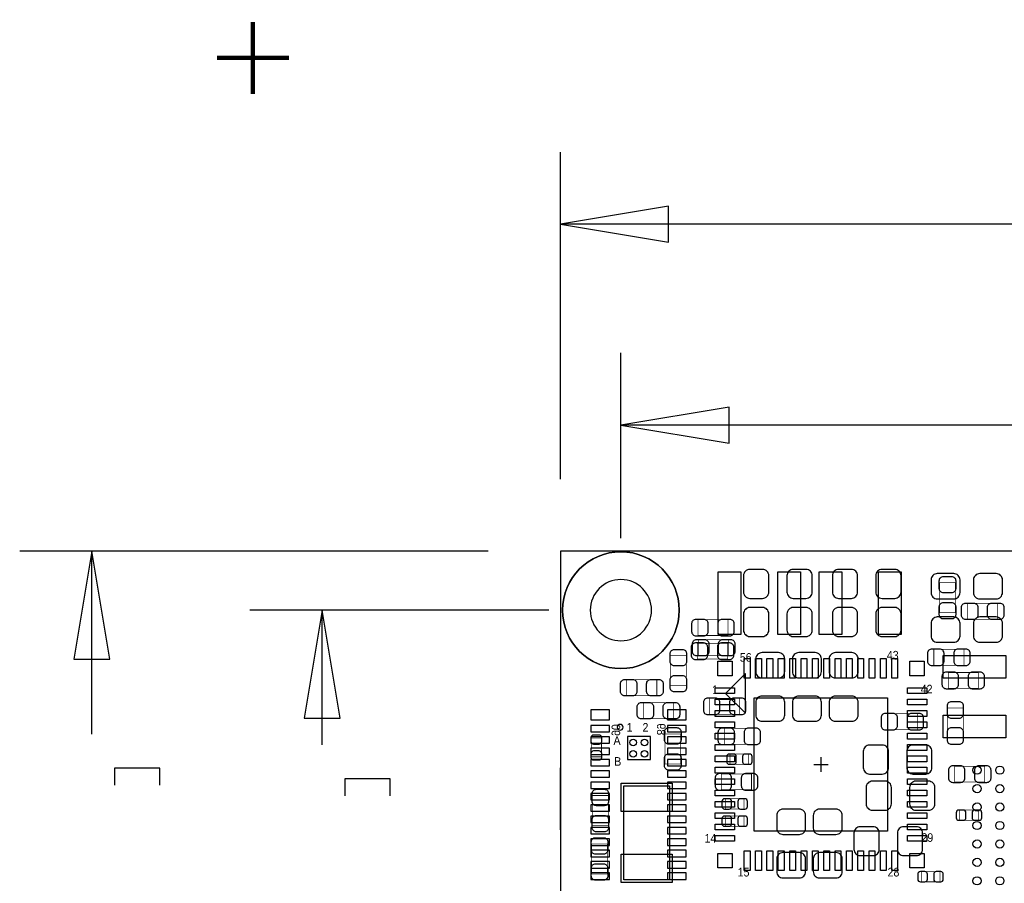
# Model space of a CAD drawing. Extents: x -13 to 81, y -8.8 to 48.8.
# Tile 2 of 9: x -13 to 21.7, y 18.4 to 48.8. Entities that reach past the tile are written whole.
import ezdxf

# ---------------------------------------------------------------- set-up
doc = ezdxf.new("R2010")
doc.units = 0
for name, color, linetype in [('BG_DIMENSION', 1, 'CONTINUOUS'), ('BG_OUTLINE', 3, 'CONTINUOUS'), ('PG_ASSEMBLY_BOTTOM', 140, 'CONTINUOUS'), ('PG_ASSEMBLY_TOP', 140, 'CONTINUOUS'), ('PG_BODY_CENTER', 211, 'CONTINUOUS'), ('PIN_BOTTOM', 211, 'CONTINUOUS'), ('PIN_TOP', 160, 'CONTINUOUS')]:
    doc.layers.add(name, color=color, linetype=linetype)

msp = doc.modelspace()

# ---------------------------------------------------------------- linework, layer by layer
at = {"layer": 'BG_DIMENSION'}
for points in [[(6.031992, 32.6517), (6.031992, 44.172632)], [(9.841992, 42.267632), (6.031992, 41.632632), (9.841992, 40.997632), (9.841992, 42.267632)], [(26.364946, 41.632632), (6.031992, 41.632632)], [(8.165592, 30.5689), (8.165592, 37.094414)], [(11.975592, 35.189414), (8.165592, 34.554414), (11.975592, 33.919414), (11.975592, 35.189414)], [(26.459434, 34.554414), (8.165592, 34.554414)], [(3.491992, 30.1117), (-13.023088, 30.1117)], [(-9.848088, 26.3017), (-10.483088, 30.1117), (-11.118088, 26.3017), (-9.848088, 26.3017)], [(-10.483088, 23.659592), (-10.483088, 30.1117)], [(5.625592, 28.0289), (-4.906772, 28.0289)], [(-1.731772, 24.2189), (-2.366772, 28.0289), (-3.001772, 24.2189), (-1.731772, 24.2189)], [(-2.366772, 23.282148), (-2.366772, 28.0289)], [(-8.082788, 21.862542), (-8.082788, 22.459442), (-9.682988, 22.459442), (-9.682988, 21.862542)], [(0.033528, 21.485098), (0.033528, 22.081998), (-1.566672, 22.081998), (-1.566672, 21.485098)]]:
    msp.add_lwpolyline(points, dxfattribs=at)
for points in [[(10.222992, 28.0289, 1), (6.108192, 28.0289, 1)], [(9.245092, 28.0289, 1), (7.086092, 28.0289, 1)]]:
    msp.add_lwpolyline(points, format="xyb", close=True, dxfattribs=at)
at = {"layer": 'BG_OUTLINE'}
msp.add_lwpolyline([(6.031992, 30.1117), (6.031992, 0), (61.210952, 0), (61.210952, 30.1117)], close=True, dxfattribs=at)
msp.add_lwpolyline([(6.031992, 30.1117), (6.031992, 0), (61.210952, 0), (61.210952, 30.1117)], close=True, dxfattribs=at)
for points in [[(6.031992, 28.767024), (6.031992, 26.57475)], [(6.031992, 20.283424), (6.031992, 22.475698)]]:
    msp.add_lwpolyline(points, dxfattribs=at)
at = {"layer": 'PG_ASSEMBLY_BOTTOM', "const_width": 0.024892}
for points in [[(10.877804, 27.695906), (10.877804, 27.13609), (11.938, 27.13609), (11.938, 27.695906), (10.877804, 27.695906)], [(10.864088, 26.863802), (10.864088, 26.303986), (11.924284, 26.303986), (11.924284, 26.863802), (10.864088, 26.863802)], [(20.25396, 26.08961), (20.25396, 26.649426), (19.193764, 26.649426), (19.193764, 26.08961), (20.25396, 26.08961)], [(19.700494, 25.832308), (19.700494, 25.272492), (20.76069, 25.272492), (20.76069, 25.832308), (19.700494, 25.832308)], [(11.293094, 24.917908), (11.293094, 24.358092), (12.35329, 24.358092), (12.35329, 24.917908), (11.293094, 24.917908)], [(18.613374, 23.820374), (18.613374, 24.38019), (17.553178, 24.38019), (17.553178, 23.820374), (18.613374, 23.820374)], [(19.671284, 23.523702), (20.2311, 23.523702), (20.2311, 24.583898), (19.671284, 24.583898), (19.671284, 23.523702)], [(11.806428, 23.860506), (11.806428, 23.30069), (12.866624, 23.30069), (12.866624, 23.860506), (11.806428, 23.860506)], [(12.01293, 22.956774), (12.01293, 22.596602), (12.672822, 22.596602), (12.672822, 22.956774), (12.01293, 22.956774)], [(11.70813, 22.258528), (11.70813, 21.698712), (12.768326, 21.698712), (12.768326, 22.258528), (11.70813, 22.258528)], [(19.929094, 22.530308), (19.929094, 21.970492), (20.98929, 21.970492), (20.98929, 22.530308), (19.929094, 22.530308)], [(11.84656, 21.381974), (11.84656, 21.021802), (12.506452, 21.021802), (12.506452, 21.381974), (11.84656, 21.381974)], [(20.763738, 20.622514), (20.763738, 20.982686), (20.103846, 20.982686), (20.103846, 20.622514), (20.763738, 20.622514)], [(11.846814, 20.774406), (11.846814, 20.414234), (12.506706, 20.414234), (12.506706, 20.774406), (11.846814, 20.774406)], [(19.408648, 18.455132), (19.408648, 18.815304), (18.748756, 18.815304), (18.748756, 18.455132), (19.408648, 18.455132)]]:
    msp.add_lwpolyline(points, dxfattribs=at)
at = {"layer": 'PG_ASSEMBLY_TOP', "const_width": 0.024892}
for points in [[(19.956018, 27.938476), (19.396202, 27.938476), (19.396202, 28.998672), (19.956018, 28.998672), (19.956018, 27.938476)], [(21.44649, 28.270708), (21.44649, 27.710892), (20.386294, 27.710892), (20.386294, 28.270708), (21.44649, 28.270708)], [(11.964924, 26.987754), (11.964924, 26.427938), (10.904728, 26.427938), (10.904728, 26.987754), (11.964924, 26.987754)], [(9.912096, 26.427684), (10.471912, 26.427684), (10.471912, 25.367488), (9.912096, 25.367488), (9.912096, 26.427684)], [(8.372094, 25.018492), (8.372094, 25.578308), (9.43229, 25.578308), (9.43229, 25.018492), (8.372094, 25.018492)], [(10.01649, 24.765508), (10.01649, 24.205692), (8.956294, 24.205692), (8.956294, 24.765508), (10.01649, 24.765508)], [(9.714484, 23.669498), (10.2743, 23.669498), (10.2743, 22.609302), (9.714484, 22.609302), (9.714484, 23.669498)], [(7.121906, 23.520146), (7.482078, 23.520146), (7.482078, 22.860254), (7.121906, 22.860254), (7.121906, 23.520146)], [(7.721092, 20.437602), (7.161276, 20.437602), (7.161276, 21.497798), (7.721092, 21.497798), (7.721092, 20.437602)], [(7.13232, 19.791426), (7.692136, 19.791426), (7.692136, 18.73123), (7.13232, 18.73123), (7.13232, 19.791426)]]:
    msp.add_lwpolyline(points, dxfattribs=at)
at = {"layer": 'PG_ASSEMBLY_TOP'}
for points in [[(11.85418, 25.0952), (12.554204, 24.395176), (12.554204, 25.795224)], [(9.204198, 22.761194), (9.204198, 23.5712), (8.394192, 23.5712), (8.394192, 22.761194)], [(8.27278, 21.83257), (9.87298, 21.83257), (9.87298, 18.53057), (8.27278, 18.53057)]]:
    msp.add_lwpolyline(points, close=True, dxfattribs=at)
msp.add_lwpolyline([(8.241792, 23.9014, 1), (8.038592, 23.9014, 1), (8.241792, 23.9014)], format="xyb", dxfattribs=at)
at = {"layer": 'PG_BODY_CENTER', "const_width": 0.1524}
for points in [[(-4.803648, 46.22419), (-4.803648, 48.76419)], [(-6.073648, 47.49419), (-3.533648, 47.49419)]]:
    msp.add_lwpolyline(points, dxfattribs=at)
at = {"layer": 'PG_BODY_CENTER'}
for points in [[(14.960854, 22.589236), (15.468854, 22.589236)], [(15.214854, 22.843236), (15.214854, 22.335236)]]:
    msp.add_lwpolyline(points, dxfattribs=at)
at = {"layer": 'PIN_BOTTOM'}
for points in [[(12.70762, 28.446222), (13.157708, 28.446222, 0.414414), (13.377672, 28.666186), (13.377672, 29.246322, 0.414414), (13.157708, 29.466286), (12.70762, 29.466286, 0.414414), (12.487656, 29.246322), (12.487656, 28.666186, 0.414414)], [(14.687804, 29.466286), (14.237716, 29.466286, 0.414414), (14.017752, 29.246322), (14.017752, 28.666186, 0.414414), (14.237716, 28.446222), (14.687804, 28.446222, 0.414414), (14.907768, 28.666186), (14.907768, 29.246322, 0.414414)], [(15.837662, 28.446222), (16.28775, 28.446222, 0.414414), (16.507714, 28.666186), (16.507714, 29.246322, 0.414414), (16.28775, 29.466286), (15.837662, 29.466286, 0.414414), (15.617698, 29.246322), (15.617698, 28.666186, 0.414414)], [(17.817846, 29.466286), (17.367758, 29.466286, 0.414414), (17.147794, 29.246322), (17.147794, 28.666186, 0.414414), (17.367758, 28.446222), (17.817846, 28.446222, 0.414414), (18.03781, 28.666186), (18.03781, 29.246322, 0.414414)], [(19.096736, 29.099002), (19.096736, 28.648914, 0.414414), (19.3167, 28.42895), (19.896836, 28.42895, 0.414414), (20.1168, 28.648914), (20.1168, 29.099002, 0.414414), (19.896836, 29.318966), (19.3167, 29.318966, 0.414414)], [(20.592796, 29.099002), (20.592796, 28.648914, 0.414414), (20.81276, 28.42895), (21.392896, 28.42895, 0.414414), (21.61286, 28.648914), (21.61286, 29.099002, 0.414414), (21.392896, 29.318966), (20.81276, 29.318966, 0.414414)], [(12.70762, 27.102562), (13.157708, 27.102562, 0.414414), (13.377672, 27.322526), (13.377672, 27.902662, 0.414414), (13.157708, 28.122626), (12.70762, 28.122626, 0.414414), (12.487656, 27.902662), (12.487656, 27.322526, 0.414414)], [(14.687804, 28.122626), (14.237716, 28.122626, 0.414414), (14.017752, 27.902662), (14.017752, 27.322526, 0.414414), (14.237716, 27.102562), (14.687804, 27.102562, 0.414414), (14.907768, 27.322526), (14.907768, 27.902662, 0.414414)], [(15.837662, 27.102562), (16.28775, 27.102562, 0.414414), (16.507714, 27.322526), (16.507714, 27.902662, 0.414414), (16.28775, 28.122626), (15.837662, 28.122626, 0.414414), (15.617698, 27.902662), (15.617698, 27.322526, 0.414414)], [(17.817846, 28.122626), (17.367758, 28.122626, 0.414414), (17.147794, 27.902662), (17.147794, 27.322526, 0.414414), (17.367758, 27.102562), (17.817846, 27.102562, 0.414414), (18.03781, 27.322526), (18.03781, 27.902662, 0.414414)], [(20.1168, 27.118818), (20.1168, 27.568906, 0.414414), (19.896836, 27.78887), (19.3167, 27.78887, 0.414414), (19.096736, 27.568906), (19.096736, 27.118818, 0.414414), (19.3167, 26.898854), (19.896836, 26.898854, 0.414414)], [(21.61286, 27.118818), (21.61286, 27.568906, 0.414414), (21.392896, 27.78887), (20.81276, 27.78887, 0.414414), (20.592796, 27.568906), (20.592796, 27.118818, 0.414414), (20.81276, 26.898854), (21.392896, 26.898854, 0.414414)], [(10.807954, 27.12593), (11.087862, 27.12593, 0.414846), (11.237976, 27.276044), (11.237976, 27.555952, 0.414846), (11.087862, 27.706066), (10.807954, 27.706066, 0.414846), (10.65784, 27.555952), (10.65784, 27.276044, 0.414846)], [(12.00785, 27.706066), (11.727942, 27.706066, 0.414846), (11.577828, 27.555952), (11.577828, 27.276044, 0.414846), (11.727942, 27.12593), (12.00785, 27.12593, 0.414846), (12.157964, 27.276044), (12.157964, 27.555952, 0.414846)], [(10.794238, 26.293826), (11.074146, 26.293826, 0.414846), (11.22426, 26.44394), (11.22426, 26.723848, 0.414846), (11.074146, 26.873962), (10.794238, 26.873962, 0.414846), (10.644124, 26.723848), (10.644124, 26.44394, 0.414846)], [(11.994134, 26.873962), (11.714226, 26.873962, 0.414846), (11.564112, 26.723848), (11.564112, 26.44394, 0.414846), (11.714226, 26.293826), (11.994134, 26.293826, 0.414846), (12.144248, 26.44394), (12.144248, 26.723848, 0.414846)], [(12.920218, 26.31313), (12.920218, 25.863042, 0.414414), (13.140182, 25.643078), (13.720318, 25.643078, 0.414414), (13.940282, 25.863042), (13.940282, 26.31313, 0.414414), (13.720318, 26.533094), (13.140182, 26.533094, 0.414414)], [(14.213078, 26.31313), (14.213078, 25.863042, 0.414414), (14.433042, 25.643078), (15.013178, 25.643078, 0.414414), (15.233142, 25.863042), (15.233142, 26.31313, 0.414414), (15.013178, 26.533094), (14.433042, 26.533094, 0.414414)], [(15.505938, 26.31313), (15.505938, 25.863042, 0.414414), (15.725902, 25.643078), (16.306038, 25.643078, 0.414414), (16.526002, 25.863042), (16.526002, 26.31313, 0.414414), (16.306038, 26.533094), (15.725902, 26.533094, 0.414414)], [(19.123914, 26.07945), (19.403822, 26.07945, 0.414846), (19.553936, 26.229564), (19.553936, 26.509472, 0.414846), (19.403822, 26.659586), (19.123914, 26.659586, 0.414846), (18.9738, 26.509472), (18.9738, 26.229564, 0.414846)], [(20.32381, 26.659586), (20.043902, 26.659586, 0.414846), (19.893788, 26.509472), (19.893788, 26.229564, 0.414846), (20.043902, 26.07945), (20.32381, 26.07945, 0.414846), (20.473924, 26.229564), (20.473924, 26.509472, 0.414846)], [(19.630644, 25.262332), (19.910552, 25.262332, 0.414846), (20.060666, 25.412446), (20.060666, 25.692354, 0.414846), (19.910552, 25.842468), (19.630644, 25.842468, 0.414846), (19.48053, 25.692354), (19.48053, 25.412446, 0.414846)], [(20.83054, 25.842468), (20.550632, 25.842468, 0.414846), (20.400518, 25.692354), (20.400518, 25.412446, 0.414846), (20.550632, 25.262332), (20.83054, 25.262332, 0.414846), (20.980654, 25.412446), (20.980654, 25.692354, 0.414846)], [(13.940282, 24.332946), (13.940282, 24.783034, 0.414414), (13.720318, 25.002998), (13.140182, 25.002998, 0.414414), (12.920218, 24.783034), (12.920218, 24.332946, 0.414414), (13.140182, 24.112982), (13.720318, 24.112982, 0.414414)], [(15.233142, 24.332946), (15.233142, 24.783034, 0.414414), (15.013178, 25.002998), (14.433042, 25.002998, 0.414414), (14.213078, 24.783034), (14.213078, 24.332946, 0.414414), (14.433042, 24.112982), (15.013178, 24.112982, 0.414414)], [(16.526002, 24.332946), (16.526002, 24.783034, 0.414414), (16.306038, 25.002998), (15.725902, 25.002998, 0.414414), (15.505938, 24.783034), (15.505938, 24.332946, 0.414414), (15.725902, 24.112982), (16.306038, 24.112982, 0.414414)], [(11.223244, 24.347932), (11.503152, 24.347932, 0.414846), (11.653266, 24.498046), (11.653266, 24.777954, 0.414846), (11.503152, 24.928068), (11.223244, 24.928068, 0.414846), (11.07313, 24.777954), (11.07313, 24.498046, 0.414846)], [(12.42314, 24.928068), (12.143232, 24.928068, 0.414846), (11.993118, 24.777954), (11.993118, 24.498046, 0.414846), (12.143232, 24.347932), (12.42314, 24.347932, 0.414846), (12.573254, 24.498046), (12.573254, 24.777954, 0.414846)], [(19.661124, 24.653748), (19.661124, 24.37384, 0.414846), (19.811238, 24.223726), (20.091146, 24.223726, 0.414846), (20.24126, 24.37384), (20.24126, 24.653748, 0.414846), (20.091146, 24.803862), (19.811238, 24.803862, 0.414846)], [(17.483328, 23.810214), (17.763236, 23.810214, 0.414846), (17.91335, 23.960328), (17.91335, 24.240236, 0.414846), (17.763236, 24.39035), (17.483328, 24.39035, 0.414846), (17.333214, 24.240236), (17.333214, 23.960328, 0.414846)], [(18.683224, 24.39035), (18.403316, 24.39035, 0.414846), (18.253202, 24.240236), (18.253202, 23.960328, 0.414846), (18.403316, 23.810214), (18.683224, 23.810214, 0.414846), (18.833338, 23.960328), (18.833338, 24.240236, 0.414846)], [(11.736578, 23.29053), (12.016486, 23.29053, 0.414846), (12.1666, 23.440644), (12.1666, 23.720552, 0.414846), (12.016486, 23.870666), (11.736578, 23.870666, 0.414846), (11.586464, 23.720552), (11.586464, 23.440644, 0.414846)], [(12.936474, 23.870666), (12.656566, 23.870666, 0.414846), (12.506452, 23.720552), (12.506452, 23.440644, 0.414846), (12.656566, 23.29053), (12.936474, 23.29053, 0.414846), (13.086588, 23.440644), (13.086588, 23.720552, 0.414846)], [(20.24126, 23.453852), (20.24126, 23.73376, 0.414846), (20.091146, 23.883874), (19.811238, 23.883874, 0.414846), (19.661124, 23.73376), (19.661124, 23.453852, 0.414846), (19.811238, 23.303738), (20.091146, 23.303738, 0.414846)], [(16.928084, 22.255226), (17.378172, 22.255226, 0.414414), (17.598136, 22.47519), (17.598136, 23.055326, 0.414414), (17.378172, 23.27529), (16.928084, 23.27529, 0.414414), (16.70812, 23.055326), (16.70812, 22.47519, 0.414414)], [(18.908268, 23.27529), (18.45818, 23.27529, 0.414414), (18.238216, 23.055326), (18.238216, 22.47519, 0.414414), (18.45818, 22.255226), (18.908268, 22.255226, 0.414414), (19.128232, 22.47519), (19.128232, 23.055326, 0.414414)], [(11.982958, 22.596602), (12.142978, 22.596602, 0.413587), (12.232894, 22.686772), (12.232894, 22.866604, 0.413587), (12.142978, 22.956774), (11.982958, 22.956774, 0.413587), (11.893042, 22.866604), (11.893042, 22.686772, 0.413587)], [(12.702794, 22.956774), (12.542774, 22.956774, 0.413587), (12.452858, 22.866604), (12.452858, 22.686772, 0.413587), (12.542774, 22.596602), (12.702794, 22.596602, 0.413587), (12.79271, 22.686772), (12.79271, 22.866604, 0.413587)], [(11.63828, 21.688552), (11.918188, 21.688552, 0.414846), (12.068302, 21.838666), (12.068302, 22.118574, 0.414846), (11.918188, 22.268688), (11.63828, 22.268688, 0.414846), (11.488166, 22.118574), (11.488166, 21.838666, 0.414846)], [(12.838176, 22.268688), (12.558268, 22.268688, 0.414846), (12.408154, 22.118574), (12.408154, 21.838666, 0.414846), (12.558268, 21.688552), (12.838176, 21.688552, 0.414846), (12.98829, 21.838666), (12.98829, 22.118574, 0.414846)], [(19.859244, 21.960332), (20.139152, 21.960332, 0.414846), (20.289266, 22.110446), (20.289266, 22.390354, 0.414846), (20.139152, 22.540468), (19.859244, 22.540468, 0.414846), (19.70913, 22.390354), (19.70913, 22.110446, 0.414846)], [(21.05914, 22.540468), (20.779232, 22.540468, 0.414846), (20.629118, 22.390354), (20.629118, 22.110446, 0.414846), (20.779232, 21.960332), (21.05914, 21.960332, 0.414846), (21.209254, 22.110446), (21.209254, 22.390354, 0.414846)], [(17.029684, 20.981162), (17.479772, 20.981162, 0.414414), (17.699736, 21.201126), (17.699736, 21.781262, 0.414414), (17.479772, 22.001226), (17.029684, 22.001226, 0.414414), (16.80972, 21.781262), (16.80972, 21.201126, 0.414414)], [(19.009868, 22.001226), (18.55978, 22.001226, 0.414414), (18.339816, 21.781262), (18.339816, 21.201126, 0.414414), (18.55978, 20.981162), (19.009868, 20.981162, 0.414414), (19.229832, 21.201126), (19.229832, 21.781262, 0.414414)], [(11.816588, 21.021802), (11.976608, 21.021802, 0.413587), (12.066524, 21.111972), (12.066524, 21.291804, 0.413587), (11.976608, 21.381974), (11.816588, 21.381974, 0.413587), (11.726672, 21.291804), (11.726672, 21.111972, 0.413587)], [(12.536424, 21.381974), (12.376404, 21.381974, 0.413587), (12.286488, 21.291804), (12.286488, 21.111972, 0.413587), (12.376404, 21.021802), (12.536424, 21.021802, 0.413587), (12.62634, 21.111972), (12.62634, 21.291804, 0.413587)], [(13.65504, 20.79498), (13.65504, 20.344892, 0.414414), (13.875004, 20.124928), (14.45514, 20.124928, 0.414414), (14.675104, 20.344892), (14.675104, 20.79498, 0.414414), (14.45514, 21.014944), (13.875004, 21.014944, 0.414414)], [(14.944344, 20.79498), (14.944344, 20.344892, 0.414414), (15.164308, 20.124928), (15.744444, 20.124928, 0.414414), (15.964408, 20.344892), (15.964408, 20.79498, 0.414414), (15.744444, 21.014944), (15.164308, 21.014944, 0.414414)], [(20.073874, 20.622514), (20.233894, 20.622514, 0.413587), (20.32381, 20.712684), (20.32381, 20.892516, 0.413587), (20.233894, 20.982686), (20.073874, 20.982686, 0.413587), (19.983958, 20.892516), (19.983958, 20.712684, 0.413587)], [(20.79371, 20.982686), (20.63369, 20.982686, 0.413587), (20.543774, 20.892516), (20.543774, 20.712684, 0.413587), (20.63369, 20.622514), (20.79371, 20.622514, 0.413587), (20.883626, 20.712684), (20.883626, 20.892516, 0.413587)], [(11.816842, 20.414234), (11.976862, 20.414234, 0.413587), (12.066778, 20.504404), (12.066778, 20.684236, 0.413587), (11.976862, 20.774406), (11.816842, 20.774406, 0.413587), (11.726926, 20.684236), (11.726926, 20.504404, 0.413587)], [(12.536678, 20.774406), (12.376658, 20.774406, 0.413587), (12.286742, 20.684236), (12.286742, 20.504404, 0.413587), (12.376658, 20.414234), (12.536678, 20.414234, 0.413587), (12.626594, 20.504404), (12.626594, 20.684236, 0.413587)], [(16.5989, 19.378168), (17.048988, 19.378168, 0.414414), (17.268952, 19.598132), (17.268952, 20.178268, 0.414414), (17.048988, 20.398232), (16.5989, 20.398232, 0.414414), (16.378936, 20.178268), (16.378936, 19.598132, 0.414414)], [(18.579084, 20.398232), (18.128996, 20.398232, 0.414414), (17.909032, 20.178268), (17.909032, 19.598132, 0.414414), (18.128996, 19.378168), (18.579084, 19.378168, 0.414414), (18.799048, 19.598132), (18.799048, 20.178268, 0.414414)], [(14.675104, 18.814796), (14.675104, 19.264884, 0.414414), (14.45514, 19.484848), (13.875004, 19.484848, 0.414414), (13.65504, 19.264884), (13.65504, 18.814796, 0.414414), (13.875004, 18.594832), (14.45514, 18.594832, 0.414414)], [(15.964408, 18.814796), (15.964408, 19.264884, 0.414414), (15.744444, 19.484848), (15.164308, 19.484848, 0.414414), (14.944344, 19.264884), (14.944344, 18.814796, 0.414414), (15.164308, 18.594832), (15.744444, 18.594832, 0.414414)], [(18.718784, 18.455132), (18.878804, 18.455132, 0.413587), (18.96872, 18.545302), (18.96872, 18.725134, 0.413587), (18.878804, 18.815304), (18.718784, 18.815304, 0.413587), (18.628868, 18.725134), (18.628868, 18.545302, 0.413587)], [(19.43862, 18.815304), (19.2786, 18.815304, 0.413587), (19.188684, 18.725134), (19.188684, 18.545302, 0.413587), (19.2786, 18.455132), (19.43862, 18.455132, 0.413587), (19.528536, 18.545302), (19.528536, 18.725134, 0.413587)]]:
    msp.add_lwpolyline(points, format="xyb", close=True, dxfattribs=at)
for points in [[(7.100062, 24.16048), (7.760462, 24.16048), (7.760462, 24.51608), (7.100062, 24.51608)], [(9.810242, 24.16048), (10.470642, 24.16048), (10.470642, 24.51608), (9.810242, 24.51608)], [(7.100062, 23.74138), (7.760462, 23.74138), (7.760462, 23.96998), (7.100062, 23.96998)], [(9.810242, 23.74138), (10.470642, 23.74138), (10.470642, 23.96998), (9.810242, 23.96998)], [(7.100062, 23.34133), (7.760462, 23.34133), (7.760462, 23.56993), (7.100062, 23.56993)], [(9.810242, 23.34133), (10.470642, 23.34133), (10.470642, 23.56993), (9.810242, 23.56993)], [(7.100062, 22.94128), (7.760462, 22.94128), (7.760462, 23.16988), (7.100062, 23.16988)], [(9.810242, 22.94128), (10.470642, 22.94128), (10.470642, 23.16988), (9.810242, 23.16988)], [(7.100062, 22.54123), (7.760462, 22.54123), (7.760462, 22.76983), (7.100062, 22.76983)], [(9.810242, 22.54123), (10.470642, 22.54123), (10.470642, 22.76983), (9.810242, 22.76983)], [(7.100062, 22.14118), (7.760462, 22.14118), (7.760462, 22.36978), (7.100062, 22.36978)], [(9.810242, 22.14118), (10.470642, 22.14118), (10.470642, 22.36978), (9.810242, 22.36978)], [(7.100062, 21.74113), (7.760462, 21.74113), (7.760462, 21.96973), (7.100062, 21.96973)], [(9.810242, 21.74113), (10.470642, 21.74113), (10.470642, 21.96973), (9.810242, 21.96973)], [(7.100062, 21.34108), (7.760462, 21.34108), (7.760462, 21.56968), (7.100062, 21.56968)], [(9.810242, 21.34108), (10.470642, 21.34108), (10.470642, 21.56968), (9.810242, 21.56968)], [(7.100062, 20.94103), (7.760462, 20.94103), (7.760462, 21.16963), (7.100062, 21.16963)], [(9.810242, 20.94103), (10.470642, 20.94103), (10.470642, 21.16963), (9.810242, 21.16963)], [(7.100062, 20.54098), (7.760462, 20.54098), (7.760462, 20.76958), (7.100062, 20.76958)], [(9.810242, 20.54098), (10.470642, 20.54098), (10.470642, 20.76958), (9.810242, 20.76958)], [(7.100062, 20.14093), (7.760462, 20.14093), (7.760462, 20.36953), (7.100062, 20.36953)], [(9.810242, 20.14093), (10.470642, 20.14093), (10.470642, 20.36953), (9.810242, 20.36953)], [(7.100062, 19.74088), (7.760462, 19.74088), (7.760462, 19.96948), (7.100062, 19.96948)], [(9.810242, 19.74088), (10.470642, 19.74088), (10.470642, 19.96948), (9.810242, 19.96948)], [(7.100062, 19.34083), (7.760462, 19.34083), (7.760462, 19.56943), (7.100062, 19.56943)], [(9.810242, 19.34083), (10.470642, 19.34083), (10.470642, 19.56943), (9.810242, 19.56943)], [(7.100062, 18.94078), (7.760462, 18.94078), (7.760462, 19.16938), (7.100062, 19.16938)], [(9.810242, 18.94078), (10.470642, 18.94078), (10.470642, 19.16938), (9.810242, 19.16938)], [(7.100062, 18.54073), (7.760462, 18.54073), (7.760462, 18.76933), (7.100062, 18.76933)], [(9.810242, 18.54073), (10.470642, 18.54073), (10.470642, 18.76933), (9.810242, 18.76933)]]:
    msp.add_lwpolyline(points, close=True, dxfattribs=at)
msp.add_circle((8.165592, 28.0289), 2.0574, dxfattribs=at)
at = {"layer": 'PIN_TOP'}
for points in [[(12.39393, 29.386276), (12.39393, 27.176476), (11.59383, 27.176476), (11.59383, 29.386276)], [(14.49197, 29.386276), (14.49197, 27.176476), (13.69187, 27.176476), (13.69187, 29.386276)], [(15.14983, 27.176476), (15.14983, 29.386276), (15.94993, 29.386276), (15.94993, 27.176476)], [(17.24787, 27.176476), (17.24787, 29.386276), (18.04797, 29.386276), (18.04797, 27.176476)], [(21.733002, 25.631394), (19.523202, 25.631394), (19.523202, 26.431494), (21.733002, 26.431494)], [(11.575796, 25.720294), (11.575796, 26.228294), (12.083796, 26.228294), (12.083796, 25.720294)], [(12.71651, 25.63622), (12.51331, 25.63622), (12.51331, 26.32202), (12.71651, 26.32202)], [(13.11656, 25.63622), (12.91336, 25.63622), (12.91336, 26.32202), (13.11656, 26.32202)], [(13.516356, 25.63622), (13.313156, 25.63622), (13.313156, 26.32202), (13.516356, 26.32202)], [(13.916406, 25.63622), (13.713206, 25.63622), (13.713206, 26.32202), (13.916406, 26.32202)], [(14.316456, 25.63622), (14.113256, 25.63622), (14.113256, 26.32202), (14.316456, 26.32202)], [(14.716506, 25.63622), (14.513306, 25.63622), (14.513306, 26.32202), (14.716506, 26.32202)], [(15.116556, 25.63622), (14.913356, 25.63622), (14.913356, 26.32202), (15.116556, 26.32202)], [(15.516352, 25.63622), (15.313152, 25.63622), (15.313152, 26.32202), (15.516352, 26.32202)], [(15.916402, 25.63622), (15.713202, 25.63622), (15.713202, 26.32202), (15.916402, 26.32202)], [(16.316452, 25.63622), (16.113252, 25.63622), (16.113252, 26.32202), (16.316452, 26.32202)], [(16.716502, 25.63622), (16.513302, 25.63622), (16.513302, 26.32202), (16.716502, 26.32202)], [(17.116552, 25.63622), (16.913352, 25.63622), (16.913352, 26.32202), (17.116552, 26.32202)], [(17.516348, 25.63622), (17.313148, 25.63622), (17.313148, 26.32202), (17.516348, 26.32202)], [(17.916398, 25.63622), (17.713198, 25.63622), (17.713198, 26.32202), (17.916398, 26.32202)], [(18.345912, 25.720294), (18.345912, 26.228294), (18.853912, 26.228294), (18.853912, 25.720294)], [(11.48207, 25.08758), (11.48207, 25.29078), (12.16787, 25.29078), (12.16787, 25.08758)], [(18.261838, 25.08758), (18.261838, 25.29078), (18.947638, 25.29078), (18.947638, 25.08758)], [(11.48207, 24.68753), (11.48207, 24.89073), (12.16787, 24.89073), (12.16787, 24.68753)], [(12.865354, 20.239736), (12.865354, 24.938736), (17.564354, 24.938736), (17.564354, 20.239736)], [(18.261838, 24.68753), (18.261838, 24.89073), (18.947638, 24.89073), (18.947638, 24.68753)], [(11.48207, 24.287734), (11.48207, 24.490934), (12.16787, 24.490934), (12.16787, 24.287734)], [(18.261838, 24.287734), (18.261838, 24.490934), (18.947638, 24.490934), (18.947638, 24.287734)], [(21.733002, 23.533354), (19.523202, 23.533354), (19.523202, 24.333454), (21.733002, 24.333454)], [(11.48207, 23.887684), (11.48207, 24.090884), (12.16787, 24.090884), (12.16787, 23.887684)], [(18.261838, 23.887684), (18.261838, 24.090884), (18.947638, 24.090884), (18.947638, 23.887684)], [(11.48207, 23.487634), (11.48207, 23.690834), (12.16787, 23.690834), (12.16787, 23.487634)], [(18.261838, 23.487634), (18.261838, 23.690834), (18.947638, 23.690834), (18.947638, 23.487634)], [(11.48207, 23.087584), (11.48207, 23.290784), (12.16787, 23.290784), (12.16787, 23.087584)], [(18.261838, 23.087584), (18.261838, 23.290784), (18.947638, 23.290784), (18.947638, 23.087584)], [(11.48207, 22.687534), (11.48207, 22.890734), (12.16787, 22.890734), (12.16787, 22.687534)], [(18.261838, 22.687534), (18.261838, 22.890734), (18.947638, 22.890734), (18.947638, 22.687534)], [(11.48207, 22.287738), (11.48207, 22.490938), (12.16787, 22.490938), (12.16787, 22.287738)], [(18.261838, 22.287738), (18.261838, 22.490938), (18.947638, 22.490938), (18.947638, 22.287738)], [(8.17118, 21.92655), (9.97458, 21.92655), (9.97458, 20.93595), (8.17118, 20.93595)], [(11.48207, 21.887688), (11.48207, 22.090888), (12.16787, 22.090888), (12.16787, 21.887688)], [(18.261838, 21.887688), (18.261838, 22.090888), (18.947638, 22.090888), (18.947638, 21.887688)], [(11.48207, 21.487638), (11.48207, 21.690838), (12.16787, 21.690838), (12.16787, 21.487638)], [(18.261838, 21.487638), (18.261838, 21.690838), (18.947638, 21.690838), (18.947638, 21.487638)], [(11.48207, 21.087588), (11.48207, 21.290788), (12.16787, 21.290788), (12.16787, 21.087588)], [(18.261838, 21.087588), (18.261838, 21.290788), (18.947638, 21.290788), (18.947638, 21.087588)], [(11.48207, 20.687538), (11.48207, 20.890738), (12.16787, 20.890738), (12.16787, 20.687538)], [(18.261838, 20.687538), (18.261838, 20.890738), (18.947638, 20.890738), (18.947638, 20.687538)], [(11.48207, 20.287742), (11.48207, 20.490942), (12.16787, 20.490942), (12.16787, 20.287742)], [(18.261838, 20.287742), (18.261838, 20.490942), (18.947638, 20.490942), (18.947638, 20.287742)], [(11.48207, 19.887692), (11.48207, 20.090892), (12.16787, 20.090892), (12.16787, 19.887692)], [(18.261838, 19.887692), (18.261838, 20.090892), (18.947638, 20.090892), (18.947638, 19.887692)], [(11.575796, 18.950178), (11.575796, 19.458178), (12.083796, 19.458178), (12.083796, 18.950178)], [(12.71651, 18.856452), (12.51331, 18.856452), (12.51331, 19.542252), (12.71651, 19.542252)], [(13.11656, 18.856452), (12.91336, 18.856452), (12.91336, 19.542252), (13.11656, 19.542252)], [(13.516356, 18.856452), (13.313156, 18.856452), (13.313156, 19.542252), (13.516356, 19.542252)], [(13.916406, 18.856452), (13.713206, 18.856452), (13.713206, 19.542252), (13.916406, 19.542252)], [(14.316456, 18.856452), (14.113256, 18.856452), (14.113256, 19.542252), (14.316456, 19.542252)], [(14.716506, 18.856452), (14.513306, 18.856452), (14.513306, 19.542252), (14.716506, 19.542252)], [(15.116556, 18.856452), (14.913356, 18.856452), (14.913356, 19.542252), (15.116556, 19.542252)], [(15.516352, 18.856452), (15.313152, 18.856452), (15.313152, 19.542252), (15.516352, 19.542252)], [(15.916402, 18.856452), (15.713202, 18.856452), (15.713202, 19.542252), (15.916402, 19.542252)], [(16.316452, 18.856452), (16.113252, 18.856452), (16.113252, 19.542252), (16.316452, 19.542252)], [(16.716502, 18.856452), (16.513302, 18.856452), (16.513302, 19.542252), (16.716502, 19.542252)], [(17.116552, 18.856452), (16.913352, 18.856452), (16.913352, 19.542252), (17.116552, 19.542252)], [(17.516348, 18.856452), (17.313148, 18.856452), (17.313148, 19.542252), (17.516348, 19.542252)], [(17.916398, 18.856452), (17.713198, 18.856452), (17.713198, 19.542252), (17.916398, 19.542252)], [(18.345912, 18.950178), (18.345912, 19.458178), (18.853912, 19.458178), (18.853912, 18.950178)], [(8.17118, 19.42719), (9.97458, 19.42719), (9.97458, 18.43659), (8.17118, 18.43659)]]:
    msp.add_lwpolyline(points, close=True, dxfattribs=at)
for points in [[(19.966178, 29.068522), (19.966178, 28.788614, -0.414846), (19.816064, 28.6385), (19.536156, 28.6385, -0.414846), (19.386042, 28.788614), (19.386042, 29.068522, -0.414846), (19.536156, 29.218636), (19.816064, 29.218636, -0.414846)], [(19.386042, 27.868626), (19.386042, 28.148534, -0.414846), (19.536156, 28.298648), (19.816064, 28.298648, -0.414846), (19.966178, 28.148534), (19.966178, 27.868626, -0.414846), (19.816064, 27.718512), (19.536156, 27.718512, -0.414846)], [(20.316444, 28.280868), (20.596352, 28.280868, -0.414846), (20.746466, 28.130754), (20.746466, 27.850846, -0.414846), (20.596352, 27.700732), (20.316444, 27.700732, -0.414846), (20.16633, 27.850846), (20.16633, 28.130754, -0.414846)], [(21.51634, 27.700732), (21.236432, 27.700732, -0.414846), (21.086318, 27.850846), (21.086318, 28.130754, -0.414846), (21.236432, 28.280868), (21.51634, 28.280868, -0.414846), (21.666454, 28.130754), (21.666454, 27.850846, -0.414846)], [(10.834878, 26.997914), (11.114786, 26.997914, -0.414846), (11.2649, 26.8478), (11.2649, 26.567892, -0.414846), (11.114786, 26.417778), (10.834878, 26.417778, -0.414846), (10.684764, 26.567892), (10.684764, 26.8478, -0.414846)], [(12.034774, 26.417778), (11.754866, 26.417778, -0.414846), (11.604752, 26.567892), (11.604752, 26.8478, -0.414846), (11.754866, 26.997914), (12.034774, 26.997914, -0.414846), (12.184888, 26.8478), (12.184888, 26.567892, -0.414846)], [(10.482072, 26.497534), (10.482072, 26.217626, -0.414846), (10.331958, 26.067512), (10.05205, 26.067512, -0.414846), (9.901936, 26.217626), (9.901936, 26.497534, -0.414846), (10.05205, 26.647648), (10.331958, 26.647648, -0.414846)], [(9.901936, 25.297638), (9.901936, 25.577546, -0.414846), (10.05205, 25.72766), (10.331958, 25.72766, -0.414846), (10.482072, 25.577546), (10.482072, 25.297638, -0.414846), (10.331958, 25.147524), (10.05205, 25.147524, -0.414846)], [(8.302244, 25.588468), (8.582152, 25.588468, -0.414846), (8.732266, 25.438354), (8.732266, 25.158446, -0.414846), (8.582152, 25.008332), (8.302244, 25.008332, -0.414846), (8.15213, 25.158446), (8.15213, 25.438354, -0.414846)], [(9.50214, 25.008332), (9.222232, 25.008332, -0.414846), (9.072118, 25.158446), (9.072118, 25.438354, -0.414846), (9.222232, 25.588468), (9.50214, 25.588468, -0.414846), (9.652254, 25.438354), (9.652254, 25.158446, -0.414846)], [(8.886444, 24.775668), (9.166352, 24.775668, -0.414846), (9.316466, 24.625554), (9.316466, 24.345646, -0.414846), (9.166352, 24.195532), (8.886444, 24.195532, -0.414846), (8.73633, 24.345646), (8.73633, 24.625554, -0.414846)], [(10.08634, 24.195532), (9.806432, 24.195532, -0.414846), (9.656318, 24.345646), (9.656318, 24.625554, -0.414846), (9.806432, 24.775668), (10.08634, 24.775668, -0.414846), (10.236454, 24.625554), (10.236454, 24.345646, -0.414846)], [(7.482078, 23.550118), (7.482078, 23.390098, -0.413587), (7.391908, 23.300182), (7.212076, 23.300182, -0.413587), (7.121906, 23.390098), (7.121906, 23.550118, -0.413587), (7.212076, 23.640034), (7.391908, 23.640034, -0.413587)], [(10.28446, 23.739348), (10.28446, 23.45944, -0.414846), (10.134346, 23.309326), (9.854438, 23.309326, -0.414846), (9.704324, 23.45944), (9.704324, 23.739348, -0.414846), (9.854438, 23.889462), (10.134346, 23.889462, -0.414846)], [(7.121906, 22.830282), (7.121906, 22.990302, -0.413587), (7.212076, 23.080218), (7.391908, 23.080218, -0.413587), (7.482078, 22.990302), (7.482078, 22.830282, -0.413587), (7.391908, 22.740366), (7.212076, 22.740366, -0.413587)], [(9.704324, 22.539452), (9.704324, 22.81936, -0.414846), (9.854438, 22.969474), (10.134346, 22.969474, -0.414846), (10.28446, 22.81936), (10.28446, 22.539452, -0.414846), (10.134346, 22.389338), (9.854438, 22.389338, -0.414846)], [(7.731252, 21.567648), (7.731252, 21.28774, -0.414846), (7.581138, 21.137626), (7.30123, 21.137626, -0.414846), (7.151116, 21.28774), (7.151116, 21.567648, -0.414846), (7.30123, 21.717762), (7.581138, 21.717762, -0.414846)], [(7.151116, 20.367752), (7.151116, 20.64766, -0.414846), (7.30123, 20.797774), (7.581138, 20.797774, -0.414846), (7.731252, 20.64766), (7.731252, 20.367752, -0.414846), (7.581138, 20.217638), (7.30123, 20.217638, -0.414846)], [(7.702296, 19.861276), (7.702296, 19.581368, -0.414846), (7.552182, 19.431254), (7.272274, 19.431254, -0.414846), (7.12216, 19.581368), (7.12216, 19.861276, -0.414846), (7.272274, 20.01139), (7.552182, 20.01139, -0.414846)], [(7.12216, 18.66138), (7.12216, 18.941288, -0.414846), (7.272274, 19.091402), (7.552182, 19.091402, -0.414846), (7.702296, 18.941288), (7.702296, 18.66138, -0.414846), (7.552182, 18.511266), (7.272274, 18.511266, -0.414846)]]:
    msp.add_lwpolyline(points, format="xyb", close=True, dxfattribs=at)
for centre, radius in [((8.165592, 28.0289), 2.0574), ((8.600694, 23.364698), 0.115062), ((9.00049, 23.364698), 0.115062), ((8.600694, 22.964902), 0.115062), ((9.00049, 22.964902), 0.115062), ((20.718272, 22.389338), 0.14478), ((21.518372, 22.389338), 0.14478), ((20.718272, 21.739352), 0.14478), ((21.518372, 21.739352), 0.14478), ((20.718272, 21.089366), 0.14478), ((21.518372, 21.089366), 0.14478), ((20.718272, 20.43938), 0.14478), ((21.518372, 20.43938), 0.14478), ((20.718272, 19.789394), 0.14478), ((21.518372, 19.789394), 0.14478), ((20.718272, 19.139408), 0.14478), ((21.518372, 19.139408), 0.14478), ((20.718272, 18.489422), 0.14478), ((21.518372, 18.489422), 0.14478)]:
    msp.add_circle(centre, radius, dxfattribs=at)

# ---------------------------------------------------------------- texts
at = {"layer": 'PG_ASSEMBLY_BOTTOM', "text_generation_flag": 2, "width": 0.916667}
for s, p in [('90', (7.835392, 23.5966)), ('89', (9.435592, 23.622))]:
    msp.add_text(s, height=0.3048, rotation=270, dxfattribs=at).set_placement(p)
at = {"layer": 'PG_ASSEMBLY_TOP', "width": 0.916667}
for s, p in [('56', (12.356592, 26.2128)), ('43', (17.538192, 26.289)), ('1', (11.378692, 25.0698)), ('42', (18.731992, 25.0952)), ('1', (8.368284, 23.746968)), ('2', (8.927084, 23.746968)), ('A', (7.903972, 23.282148)), ('B', (7.929372, 22.545548)), ('14', (11.111992, 19.8374)), ('29', (18.757392, 19.8628)), ('15', (12.280392, 18.6436)), ('28', (17.563592, 18.6436))]:
    msp.add_text(s, height=0.3048, dxfattribs=at).set_placement(p)

doc.saveas('drawing.dxf')
